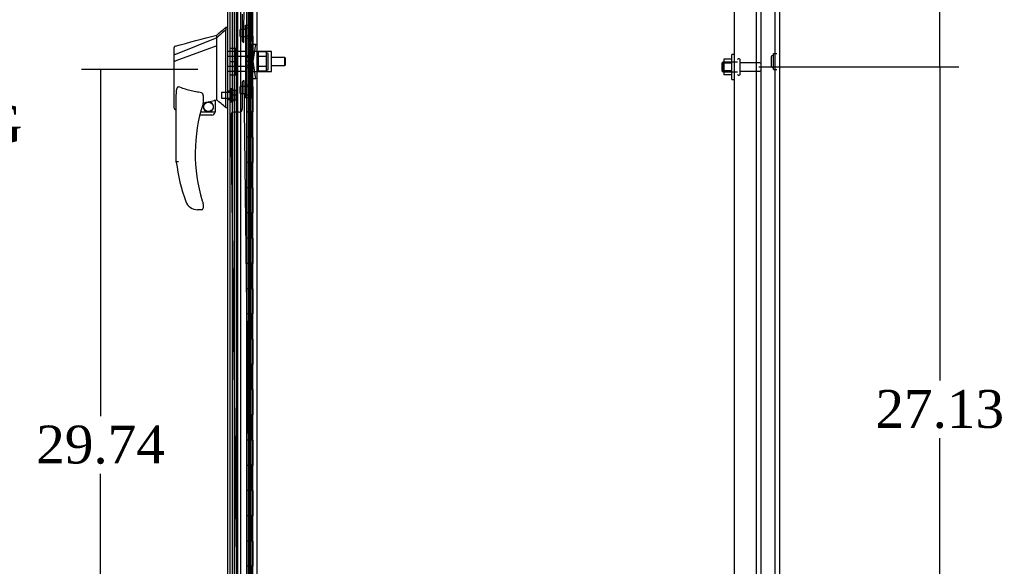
# Model space of a CAD drawing. Header units: inches. Extents: x 25 to 383, y 21 to 262.
# Tile 12 of 19: x 179 to 218, y 133 to 154. Entities that reach past the tile are written whole.
import ezdxf
from ezdxf.lldxf.tags import DXFTag

# ---------------------------------------------------------------- set-up
doc = ezdxf.new("R2010")
doc.units = ezdxf.units.IN
doc.header["$MEASUREMENT"] = 0
for name, color, linetype in [('COM43132', 7, 'Continuous'), ('COM50799-2', 7, 'Continuous'), ('COM54578-56', 7, 'Continuous'), ('COM55702-58', 7, 'Continuous'), ('COM56694-2', 7, 'Continuous'), ('COM70838', 7, 'Continuous'), ('COM70839-2', 7, 'Continuous'), ('COM71155-12', 7, 'Continuous'), ('Default', 7, 'Continuous'), ('GSK11033', 7, 'Continuous'), ('HAN13066', 7, 'Continuous'), ('HAN13066_NUT', 7, 'Continuous'), ('HAN13066_SCREW', 7, 'Continuous'), ('HAN_NUT', 7, 'Continuous'), ('NTS166105', 7, 'Continuous'), ('NTS16640', 7, 'Continuous'), ('RVT19000', 7, 'Continuous'), ('SPC87323', 7, 'Continuous'), ('STD26094', 7, 'Continuous'), ('WAF25059', 7, 'Continuous')]:
    doc.layers.add(name, color=color, linetype=linetype)
doc.styles.add('SEACAD_Times_New_Roman', font='times.ttf')
tags = doc.linetypes.add('HIDDEN2', pattern=[0.1875, 0.125, -0.0625]).pattern_tags.tags
tags[6:7] = [DXFTag(74, 4), DXFTag(75, 0), DXFTag(340, '0'), DXFTag(46, 0.0), DXFTag(50, 0.0), DXFTag(44, 0.0), DXFTag(45, 0.0)]
tags[4:5] = [DXFTag(74, 4), DXFTag(75, 0), DXFTag(340, '0'), DXFTag(46, 0.0), DXFTag(50, 0.0), DXFTag(44, 0.0), DXFTag(45, 0.0)]
doc.dimstyles.new('HAMMOND_(STH_-_300x200)', dxfattribs={"dimtxt": 1.5, "dimasz": 1.875, "dimexe": 0.75, "dimexo": 0.75, "dimgap": 0.375, "dimtad": 0, "dimtih": 1, "dimtoh": 1, "dimzin": 0, "dimdsep": 46, "dimtxsty": 'SEACAD_Times_New_Roman', "dimblk1": '_SE_FILLED', "dimblk2": '_SE_FILLED', "dimsah": 1, "dimcen": 0.75, "dimadec": 0, "dimazin": 0, "dimtfac": 0.8, "dimtofl": 0, "dimtmove": 0, "dimatfit": 3, "dimfxl": 0, "dimtolj": 1, "dimtzin": 0, "dimarcsym": 0})

# ---------------------------------------------------------------- blocks, each defined once
blk = doc.blocks.new('SE2')
at = {"layer": 'COM43132', "color": 7, "linetype": 'HIDDEN2'}
for p, q in [((183.205, 101.719), (183.205, 157.219)), ((184.08, 101.595), (184.08, 157.344))]:
    blk.add_line(p, q, dxfattribs=at)
at = {"layer": 'COM50799-2', "color": 7, "linetype": 'HIDDEN2'}
for p, q in [((163.984, 157.563), (163.984, 102.782)), ((163.544, 101.957), (163.544, 157.417))]:
    blk.add_line(p, q, dxfattribs=at)
at = {"layer": 'COM54578-56', "color": 7, "linetype": 'HIDDEN2'}
for p, q in [((163.396, 157.687), (163.396, 101.687)), ((163.951, 156.687), (163.951, 101.687)), ((164.051, 101.687), (164.051, 156.687)), ((163.99, 130.687), (163.99, 131.686)), ((164.118, 130.687), (164.118, 131.686)), ((164.127, 131.687), (164.127, 130.687)), ((164.001, 129.687), (164.001, 130.687)), ((164.042, 129.687), (164.042, 130.687)), ((163.946, 129.688), (163.99, 129.688)), ((164.118, 129.688), (163.99, 129.688)), ((163.99, 128.687), (163.99, 129.686)), ((164.118, 129.686), (164.118, 129.687)), ((164.118, 128.687), (164.118, 129.686)), ((164.127, 129.687), (164.127, 128.687)), ((164.001, 127.687), (164.001, 128.687)), ((164.042, 127.687), (164.042, 128.687)), ((163.946, 127.688), (163.99, 127.688)), ((164.118, 127.688), (163.99, 127.688)), ((163.99, 126.687), (163.99, 127.686)), ((164.118, 127.686), (164.118, 127.687)), ((164.118, 126.687), (164.118, 127.686)), ((164.127, 127.687), (164.127, 126.687)), ((164.001, 125.687), (164.001, 126.687)), ((164.042, 125.687), (164.042, 126.687)), ((163.946, 125.688), (163.99, 125.688)), ((164.118, 125.688), (163.99, 125.688)), ((163.99, 124.687), (163.99, 125.686)), ((164.118, 125.686), (164.118, 125.687)), ((164.118, 124.687), (164.118, 125.686)), ((164.127, 125.687), (164.127, 124.687)), ((164.001, 123.687), (164.001, 124.687)), ((164.042, 123.687), (164.042, 124.687)), ((163.946, 123.688), (163.99, 123.688)), ((164.118, 123.688), (163.99, 123.688)), ((163.99, 122.687), (163.99, 123.686)), ((164.118, 123.686), (164.118, 123.687)), ((164.118, 122.687), (164.118, 123.686)), ((164.127, 123.687), (164.127, 122.687)), ((164.001, 121.687), (164.001, 122.687)), ((164.042, 121.687), (164.042, 122.687)), ((163.946, 121.688), (163.99, 121.688)), ((164.118, 121.688), (163.99, 121.688)), ((163.99, 120.687), (163.99, 121.686)), ((164.118, 121.686), (164.118, 121.687)), ((164.118, 120.687), (164.118, 121.686)), ((164.127, 121.687), (164.127, 120.687)), ((164.001, 119.687), (164.001, 120.687)), ((164.042, 119.687), (164.042, 120.687)), ((163.946, 119.688), (163.99, 119.688)), ((164.118, 119.688), (163.99, 119.688)), ((163.99, 118.687), (163.99, 119.686)), ((164.118, 119.686), (164.118, 119.687)), ((164.118, 118.687), (164.118, 119.686)), ((164.127, 119.687), (164.127, 118.687)), ((164.001, 117.687), (164.001, 118.687)), ((164.042, 117.687), (164.042, 118.687)), ((163.946, 117.688), (163.99, 117.688)), ((164.118, 117.688), (163.99, 117.688)), ((163.99, 116.687), (163.99, 117.686)), ((164.118, 117.686), (164.118, 117.687)), ((164.118, 116.687), (164.118, 117.686)), ((164.127, 117.687), (164.127, 116.687)), ((164.001, 115.687), (164.001, 116.687)), ((164.042, 115.687), (164.042, 116.687)), ((163.946, 115.688), (163.99, 115.688)), ((164.118, 115.688), (163.99, 115.688)), ((163.99, 114.687), (163.99, 115.686)), ((164.118, 115.686), (164.118, 115.687)), ((164.118, 114.687), (164.118, 115.686)), ((164.127, 115.687), (164.127, 114.687)), ((164.001, 113.687), (164.001, 114.687)), ((164.042, 113.687), (164.042, 114.687)), ((163.946, 113.688), (163.99, 113.688)), ((164.118, 113.688), (163.99, 113.688)), ((163.99, 112.687), (163.99, 113.686)), ((164.118, 113.686), (164.118, 113.687)), ((164.118, 112.687), (164.118, 113.686)), ((164.127, 113.687), (164.127, 112.687)), ((164.001, 111.687), (164.001, 112.687)), ((164.042, 111.687), (164.042, 112.687)), ((163.946, 111.688), (163.99, 111.688)), ((164.118, 111.688), (163.99, 111.688)), ((163.99, 110.687), (163.99, 111.686)), ((164.118, 111.686), (164.118, 111.687)), ((164.118, 110.687), (164.118, 111.686)), ((164.127, 111.687), (164.127, 110.687)), ((164.001, 109.687), (164.001, 110.687)), ((164.042, 109.687), (164.042, 110.687)), ((163.946, 109.688), (163.99, 109.688)), ((164.118, 109.688), (163.99, 109.688)), ((164.118, 109.686), (164.118, 109.687)), ((164.127, 109.687), (164.127, 108.687))]:
    blk.add_line(p, q, dxfattribs=at)
at = {"layer": 'COM54578-56', "color": 7, "linetype": 'Continuous'}
for p, q in [((163.884, 131.687), (163.884, 130.687)), ((164.087, 131.687), (164.087, 130.687)), ((163.884, 130.687), (163.884, 129.686)), ((164.087, 130.687), (163.884, 130.687)), ((164.087, 130.687), (163.884, 130.687)), ((164.131, 130.687), (164.087, 130.687)), ((164.118, 129.687), (164.118, 130.687)), ((164.127, 129.687), (164.127, 130.687)), ((164.131, 130.687), (164.131, 129.687)), ((164.087, 129.687), (163.884, 129.687)), ((163.884, 129.687), (163.884, 128.687)), ((164.118, 129.686), (163.884, 129.686)), ((164.087, 129.687), (164.087, 128.687)), ((164.131, 129.687), (164.087, 129.687)), ((163.884, 128.687), (163.884, 127.686)), ((164.087, 128.687), (163.884, 128.687)), ((164.087, 128.687), (163.884, 128.687)), ((164.131, 128.687), (164.087, 128.687)), ((164.118, 127.687), (164.118, 128.687)), ((164.127, 127.687), (164.127, 128.687)), ((164.131, 128.687), (164.131, 127.687)), ((164.087, 127.687), (163.884, 127.687)), ((163.884, 127.687), (163.884, 126.687)), ((164.118, 127.686), (163.884, 127.686)), ((164.087, 127.687), (164.087, 126.687)), ((164.131, 127.687), (164.087, 127.687)), ((163.884, 126.687), (163.884, 125.686)), ((164.087, 126.687), (163.884, 126.687)), ((164.087, 126.687), (163.884, 126.687)), ((164.131, 126.687), (164.087, 126.687)), ((164.118, 125.687), (164.118, 126.687)), ((164.127, 125.687), (164.127, 126.687)), ((164.131, 126.687), (164.131, 125.687)), ((164.087, 125.687), (163.884, 125.687)), ((163.884, 125.687), (163.884, 124.687)), ((164.118, 125.686), (163.884, 125.686)), ((164.087, 125.687), (164.087, 124.687)), ((164.131, 125.687), (164.087, 125.687)), ((163.884, 124.687), (163.884, 123.686)), ((164.087, 124.687), (163.884, 124.687)), ((164.087, 124.687), (163.884, 124.687)), ((164.131, 124.687), (164.087, 124.687)), ((164.118, 123.687), (164.118, 124.687)), ((164.127, 123.687), (164.127, 124.687)), ((164.131, 124.687), (164.131, 123.687)), ((164.087, 123.687), (163.884, 123.687)), ((163.884, 123.687), (163.884, 122.687)), ((164.118, 123.686), (163.884, 123.686)), ((164.087, 123.687), (164.087, 122.687)), ((164.131, 123.687), (164.087, 123.687)), ((163.884, 122.687), (163.884, 121.686)), ((164.087, 122.687), (163.884, 122.687)), ((164.087, 122.687), (163.884, 122.687)), ((164.131, 122.687), (164.087, 122.687)), ((164.118, 121.687), (164.118, 122.687)), ((164.127, 121.687), (164.127, 122.687)), ((164.131, 122.687), (164.131, 121.687)), ((164.087, 121.687), (163.884, 121.687)), ((163.884, 121.687), (163.884, 120.687)), ((164.118, 121.686), (163.884, 121.686)), ((164.087, 121.687), (164.087, 120.687)), ((164.131, 121.687), (164.087, 121.687)), ((163.884, 120.687), (163.884, 119.686)), ((164.087, 120.687), (163.884, 120.687)), ((164.087, 120.687), (163.884, 120.687)), ((164.131, 120.687), (164.087, 120.687)), ((164.118, 119.687), (164.118, 120.687)), ((164.127, 119.687), (164.127, 120.687)), ((164.131, 120.687), (164.131, 119.687)), ((164.087, 119.687), (163.884, 119.687)), ((163.884, 119.687), (163.884, 118.687)), ((164.118, 119.686), (163.884, 119.686)), ((164.087, 119.687), (164.087, 118.687)), ((164.131, 119.687), (164.087, 119.687)), ((163.884, 118.687), (163.884, 117.686)), ((164.087, 118.687), (163.884, 118.687)), ((164.087, 118.687), (163.884, 118.687)), ((164.131, 118.687), (164.087, 118.687)), ((164.118, 117.687), (164.118, 118.687)), ((164.127, 117.687), (164.127, 118.687)), ((164.131, 118.687), (164.131, 117.687)), ((164.087, 117.687), (163.884, 117.687)), ((163.884, 117.687), (163.884, 116.687)), ((164.118, 117.686), (163.884, 117.686)), ((164.087, 117.687), (164.087, 116.687)), ((164.131, 117.687), (164.087, 117.687)), ((163.884, 116.687), (163.884, 115.686)), ((164.087, 116.687), (163.884, 116.687)), ((164.087, 116.687), (163.884, 116.687)), ((164.131, 116.687), (164.087, 116.687)), ((164.118, 115.687), (164.118, 116.687)), ((164.127, 115.687), (164.127, 116.687)), ((164.131, 116.687), (164.131, 115.687)), ((164.087, 115.687), (163.884, 115.687)), ((163.884, 115.687), (163.884, 114.687)), ((164.118, 115.686), (163.884, 115.686)), ((164.087, 115.687), (164.087, 114.687)), ((164.131, 115.687), (164.087, 115.687)), ((163.884, 114.687), (163.884, 113.686)), ((164.087, 114.687), (163.884, 114.687)), ((164.087, 114.687), (163.884, 114.687)), ((164.131, 114.687), (164.087, 114.687)), ((164.118, 113.687), (164.118, 114.687)), ((164.127, 113.687), (164.127, 114.687)), ((164.131, 114.687), (164.131, 113.687)), ((164.087, 113.687), (163.884, 113.687)), ((163.884, 113.687), (163.884, 112.687)), ((164.118, 113.686), (163.884, 113.686)), ((164.087, 113.687), (164.087, 112.687)), ((164.131, 113.687), (164.087, 113.687)), ((163.884, 112.687), (163.884, 111.686)), ((164.087, 112.687), (163.884, 112.687)), ((164.087, 112.687), (163.884, 112.687)), ((164.131, 112.687), (164.087, 112.687)), ((164.118, 111.687), (164.118, 112.687)), ((164.127, 111.687), (164.127, 112.687)), ((164.131, 112.687), (164.131, 111.687)), ((164.087, 111.687), (163.884, 111.687)), ((163.884, 111.687), (163.884, 110.687)), ((164.118, 111.686), (163.884, 111.686)), ((164.087, 111.687), (164.087, 110.687)), ((164.131, 111.687), (164.087, 111.687)), ((163.884, 110.687), (163.884, 109.686)), ((164.087, 110.687), (163.884, 110.687)), ((164.087, 110.687), (163.884, 110.687)), ((164.131, 110.687), (164.087, 110.687)), ((164.118, 109.687), (164.118, 110.687)), ((164.127, 109.687), (164.127, 110.687)), ((164.131, 110.687), (164.131, 109.687)), ((164.087, 109.687), (163.884, 109.687)), ((163.884, 109.687), (163.884, 108.687)), ((164.087, 109.687), (164.087, 108.687)), ((164.131, 109.687), (164.087, 109.687))]:
    blk.add_line(p, q, dxfattribs=at)
at = {"layer": 'COM55702-58', "color": 7, "linetype": 'HIDDEN2'}
for p, q in [((184.267, 99.801), (184.267, 159.551)), ((184.82, 99.801), (184.82, 159.551))]:
    blk.add_line(p, q, dxfattribs=at)
at = {"layer": 'COM56694-2', "color": 7, "linetype": 'Continuous'}
blk.add_line((163.139, 100.705), (163.139, 158.669), dxfattribs=at)
at = {"layer": 'COM70838', "color": 7, "linetype": 'HIDDEN2'}
for p, q in [((163.841, 130.999), (163.841, 131.124)), ((163.841, 131.124), (163.966, 131.124)), ((163.966, 131.124), (163.966, 130.999)), ((163.841, 130.999), (163.841, 128.374)), ((163.966, 130.999), (163.966, 128.374)), ((163.969, 130.374), (164.083, 130.374)), ((164.083, 130.374), (164.083, 128.999)), ((164.083, 130.374), (164.253, 130.374)), ((164.153, 129.687), (164.253, 130.374)), ((164.253, 128.999), (164.153, 129.687)), ((164.083, 128.999), (163.979, 128.999)), ((164.253, 128.999), (164.083, 128.999)), ((163.841, 128.249), (163.841, 128.374)), ((163.966, 128.374), (163.966, 128.249)), ((163.966, 128.249), (163.841, 128.249))]:
    blk.add_line(p, q, dxfattribs=at)
for centre, start, end in [((164.083, 130.402), 180, 193.5446), ((164.083, 128.944), 151.9602, 180)]:
    blk.add_arc(centre, 0.117, start, end, dxfattribs=at)
at = {"layer": 'COM70839-2', "color": 7, "linetype": 'HIDDEN2'}
for p, q in [((163.774, 130.437), (164.081, 156.281)), ((163.718, 131.562), (163.706, 130.55)), ((163.706, 128.823), (163.718, 127.811)), ((163.774, 128.936), (164.081, 103.092)), ((163.26, 127.555), (163.551, 103.005)), ((163.594, 127.684), (163.383, 127.682))]:
    blk.add_line(p, q, dxfattribs=at)
for centre, start, end in [((163.831, 130.548), 179.3196, 243.2157), ((163.831, 128.825), 116.7843, 180.6804), ((163.385, 127.557), 90.6804, 180.6804), ((163.593, 127.809), 270.6804, 0.6804)]:
    blk.add_arc(centre, 0.125, start, end, dxfattribs=at)
at = {"layer": 'COM71155-12', "color": 7, "linetype": 'Continuous'}
for p, q in [((184.987, 159.654), (184.987, 99.719)), ((164.299, 100.999), (164.299, 158.374))]:
    blk.add_line(p, q, dxfattribs=at)
at = {"layer": 'COM71155-12', "color": 7, "linetype": 'HIDDEN2'}
blk.add_line((163.332, 100.999), (163.332, 158.374), dxfattribs=at)
at = {"layer": 'GSK11033', "color": 7, "linetype": 'HIDDEN2'}
for p, q in [((163.234, 101.407), (163.234, 157.967)), ((163.484, 101.407), (163.484, 157.967)), ((163.639, 156.853), (163.639, 102.511))]:
    blk.add_line(p, q, dxfattribs=at)
at = {"layer": 'HAN13066', "color": 7, "linetype": 'Continuous'}
for p, q in [((163.139, 131.037), (163.056, 131.037)), ((163.059, 131.037), (163.059, 130.935)), ((162.704, 130.625), (162.704, 130.737)), ((163.059, 130.876), (163.059, 130.935)), ((163.059, 130.789), (163.059, 130.876)), ((163.059, 128.299), (163.059, 130.789)), ((161.024, 129.944), (161.024, 130.241)), ((162.704, 130.625), (161.068, 129.969)), ((162.704, 130.311), (161.08, 129.708)), ((162.704, 130.478), (162.704, 130.625)), ((162.704, 130.384), (162.704, 130.478)), ((162.704, 130.311), (162.704, 130.384)), ((162.704, 128.426), (162.704, 130.311)), ((161.024, 129.71), (161.024, 129.944)), ((161.024, 127.837), (161.024, 129.71)), ((161.078, 129.707), (161.08, 129.708)), ((161.104, 125.704), (161.104, 128.375)), ((162.164, 128.294), (162.164, 128.031)), ((162.704, 128.279), (162.704, 128.426)), ((163.059, 127.894), (163.059, 128.299)), ((162.164, 128.044), (162.291, 128.074)), ((162.374, 128.093), (162.609, 128.148)), ((162.639, 128.151), (162.704, 128.167)), ((162.639, 128.151), (162.639, 128.152)), ((162.639, 128.152), (162.639, 127.687)), ((162.704, 128.167), (162.704, 128.279)), ((161.098, 127.779), (161.104, 127.78)), ((162.514, 127.562), (162.033, 127.562)), ((162.065, 127.687), (162.639, 127.687)), ((163.059, 127.869), (163.059, 127.894)), ((163.059, 127.867), (163.139, 127.867)), ((162.164, 124.05), (162.164, 123.872)), ((161.666, 123.902), (161.665, 123.9)), ((162.104, 123.812), (161.949, 123.812))]:
    blk.add_line(p, q, dxfattribs=at)
at = {"layer": 'HAN13066', "color": 7, "linetype": 'HIDDEN2'}
for p, q in [((163.841, 130.082), (163.139, 130.082)), ((163.841, 129.887), (163.139, 129.887)), ((163.841, 129.487), (163.139, 129.487)), ((163.966, 129.847), (163.841, 129.847)), ((163.966, 129.527), (163.841, 129.527)), ((165.392, 129.847), (164.871, 129.847)), ((164.871, 129.527), (165.392, 129.527)), ((165.392, 129.847), (165.392, 129.527)), ((165.422, 129.817), (165.392, 129.847)), ((165.392, 129.527), (165.422, 129.557)), ((165.422, 129.557), (165.422, 129.817)), ((163.841, 129.291), (163.139, 129.291)), ((163.264, 128.511), (163.139, 128.511)), ((163.139, 128.186), (163.264, 128.186))]:
    blk.add_line(p, q, dxfattribs=at)
at = {"layer": 'HAN13066', "color": 7, "linetype": 'Continuous'}
blk.add_circle((162.377, 127.891), 0.188, dxfattribs=at)
for centre, radius, start, end in [((146.675, 150.065), 25.11, 309.6694, 310.7299), ((-143.217, 1269.42), 1179.062, 284.955175, 285.038073), ((161.084, 130.241), 0.06, 105.824, 180.0002), ((161.068, 130.068), 0.361, 262.9065, 271.5232), ((168.267, 126.04), 6.417, 162.105, 197.0102), ((162.104, 128.031), 0.06, 342.105, 0), ((162.377, 127.891), 0.202, 115.2676, 90.8956), ((162.115, 129.018), 0.961, 280.5316, 285.6316), ((126.293, 84.721), 56.686, 49.5649, 50.0347), ((162.514, 127.687), 0.125, 270, 310.5358), ((162.514, 127.687), 0.125, 310.5358, 346.1135), ((162.514, 127.687), 0.125, 346.1135, 0), ((168.444, 126.639), 7.4, 187.261, 199.7146), ((161.949, 124.312), 0.5, 199.7146, 235.4377), ((162.104, 124.05), 0.06, 0, 17.895), ((161.949, 124.312), 0.5, 235.4377, 270), ((162.104, 123.872), 0.06, 270, 0)]:
    blk.add_arc(centre, radius, start, end, dxfattribs=at)
blk.add_ellipse((161.084, 127.837), major_axis=(0.06, 0), ratio=0.999979, start_param=3.141468, end_param=4.950188, dxfattribs=at)
blk.add_open_spline([(163.059, 130.935), (162.94, 130.832), (162.822, 130.728), (162.704, 130.625)], degree=3, dxfattribs=at)
for points, knots in [([(161.068, 129.969), (161.056, 129.968), (161.044, 129.964), (161.028, 129.955), (161.024, 129.95), (161.024, 129.944)], [0, 0, 0, 0, 0.5, 0.5, 1, 1, 1, 1]), ([(161.104, 128.375), (161.104, 128.432), (161.108, 128.489), (161.122, 128.575), (161.129, 128.603), (161.143, 128.644), (161.149, 128.658), (161.161, 128.676), (161.166, 128.681), (161.178, 128.689), (161.187, 128.69), (161.194, 128.687)], [0, 0, 0, 0, 0.5, 0.5, 0.75, 0.75, 0.875, 0.875, 0.9375, 0.9375, 1, 1, 1, 1]), ([(162.104, 128.449), (162.026, 128.459), (161.948, 128.472), (161.793, 128.502), (161.717, 128.519), (161.564, 128.558), (161.489, 128.58), (161.34, 128.63), (161.266, 128.657), (161.194, 128.687)], [0, 0, 0, 0, 0.25, 0.25, 0.5, 0.5, 0.75, 0.75, 1, 1, 1, 1]), ([(162.104, 128.449), (162.108, 128.448), (162.111, 128.447), (162.118, 128.443), (162.121, 128.44), (162.129, 128.432), (162.133, 128.426), (162.14, 128.413), (162.143, 128.406), (162.148, 128.393), (162.15, 128.386), (162.156, 128.365), (162.159, 128.351), (162.162, 128.33), (162.162, 128.322), (162.163, 128.308), (162.164, 128.301), (162.164, 128.294)], [0, 0, 0, 0, 0.0625, 0.0625, 0.125, 0.125, 0.25, 0.25, 0.375, 0.375, 0.5, 0.5, 0.75, 0.75, 0.875, 0.875, 1, 1, 1, 1]), ([(162.609, 128.148), (162.613, 128.149), (162.616, 128.15), (162.624, 128.151), (162.627, 128.152), (162.635, 128.153), (162.639, 128.153), (162.639, 128.152)], [0, 0, 0, 0, 0.25, 0.25, 0.5, 0.5, 1, 1, 1, 1]), ([(161.194, 125.71), (161.188, 125.71), (161.182, 125.709), (161.17, 125.708), (161.165, 125.708), (161.148, 125.707), (161.138, 125.706), (161.126, 125.706), (161.122, 125.705), (161.116, 125.705), (161.113, 125.705), (161.108, 125.704), (161.107, 125.704), (161.104, 125.704), (161.104, 125.704), (161.104, 125.704)], [0, 0, 0, 0, 0.125, 0.125, 0.25, 0.25, 0.5, 0.5, 0.625, 0.625, 0.75, 0.75, 0.875, 0.875, 1, 1, 1, 1]), ([(162.131, 124.163), (162.136, 124.146), (162.142, 124.128), (162.15, 124.103), (162.152, 124.095), (162.156, 124.083), (162.157, 124.079), (162.159, 124.073), (162.16, 124.072), (162.16, 124.069), (162.161, 124.069), (162.161, 124.069)], [0, 0, 0, 0, 0.5, 0.5, 0.75, 0.75, 0.875, 0.875, 0.9375, 0.9375, 1, 1, 1, 1])]:
    blk.add_open_spline(points, degree=3, knots=knots, dxfattribs=at)
at = {"layer": 'HAN13066_NUT', "color": 7, "linetype": 'HIDDEN2'}
for p, q in [((164.341, 130.071), (164.341, 129.879)), ((164.666, 130.071), (164.341, 130.071)), ((164.341, 129.879), (164.341, 129.495)), ((164.666, 129.879), (164.341, 129.879)), ((164.666, 130.071), (164.666, 129.975)), ((164.716, 130.019), (164.666, 130.019)), ((164.666, 129.975), (164.666, 129.879)), ((164.666, 129.879), (164.666, 129.687)), ((164.746, 129.384), (164.746, 129.989)), ((164.341, 129.495), (164.341, 129.303)), ((164.666, 129.495), (164.341, 129.495)), ((164.666, 129.687), (164.666, 129.495)), ((164.666, 129.495), (164.666, 129.399)), ((164.666, 129.303), (164.341, 129.303)), ((164.666, 129.399), (164.666, 129.303)), ((164.666, 129.354), (164.716, 129.354))]:
    blk.add_line(p, q, dxfattribs=at)
for centre, start, end in [((164.716, 129.989), 0, 90), ((164.716, 129.384), 270, 0)]:
    blk.add_arc(centre, 0.03, start, end, dxfattribs=at)
at = {"layer": 'HAN13066_SCREW', "color": 7, "linetype": 'HIDDEN2'}
for p, q in [((162.889, 128.465), (162.889, 128.233)), ((163.264, 128.465), (162.889, 128.465)), ((163.264, 128.611), (163.264, 128.086)), ((163.334, 128.611), (163.264, 128.611)), ((163.334, 128.611), (163.334, 128.086)), ((163.471, 128.541), (163.334, 128.541)), ((163.471, 128.349), (163.334, 128.349)), ((163.471, 128.349), (163.471, 128.541)), ((163.471, 128.156), (163.471, 128.349)), ((162.889, 128.233), (163.264, 128.233)), ((163.264, 128.086), (163.334, 128.086)), ((163.471, 128.156), (163.334, 128.156))]:
    blk.add_line(p, q, dxfattribs=at)
at = {"layer": 'HAN_NUT', "color": 7, "linetype": 'HIDDEN2'}
for p, q in [((163.234, 130.217), (163.449, 130.217)), ((163.449, 129.687), (163.449, 130.217)), ((163.234, 129.687), (163.449, 129.687)), ((163.449, 129.157), (163.449, 129.687)), ((163.234, 129.157), (163.449, 129.157))]:
    blk.add_line(p, q, dxfattribs=at)
at = {"layer": 'NTS166105', "color": 7, "linetype": 'HIDDEN2'}
for p, q in [((182.789, 129.785), (182.789, 129.624)), ((183.109, 129.785), (182.789, 129.785)), ((182.789, 129.624), (182.789, 129.314)), ((183.109, 129.624), (182.789, 129.624)), ((182.789, 129.314), (182.789, 129.154)), ((183.109, 129.314), (182.789, 129.314)), ((183.109, 129.154), (182.789, 129.154))]:
    blk.add_line(p, q, dxfattribs=at)
at = {"layer": 'NTS16640', "color": 7, "linetype": 'HIDDEN2'}
for p, q in [((184.66, 129.876), (184.66, 129.498)), ((184.75, 129.906), (184.69, 129.906)), ((184.75, 129.368), (184.75, 130.006)), ((184.75, 130.006), (184.892, 130.006)), ((184.69, 129.468), (184.75, 129.468)), ((184.75, 129.368), (184.892, 129.368))]:
    blk.add_line(p, q, dxfattribs=at)
for centre, start, end in [((184.69, 129.876), 90, 180), ((184.69, 129.498), 180, 270)]:
    blk.add_arc(centre, 0.03, start, end, dxfattribs=at)
at = {"layer": 'RVT19000', "color": 7, "linetype": 'HIDDEN2'}
for p, q in [((163.966, 131.124), (163.966, 131.125)), ((164.079, 131.125), (163.966, 131.125)), ((164.079, 130.5), (164.079, 131.125)), ((163.629, 130.672), (163.629, 130.953)), ((163.841, 130.953), (163.629, 130.953)), ((163.629, 130.672), (163.841, 130.672)), ((163.966, 131.007), (163.841, 131.007)), ((163.841, 130.617), (163.966, 130.617)), ((163.966, 130.5), (164.079, 130.5)), ((163.629, 128.421), (163.629, 128.702)), ((163.841, 128.702), (163.629, 128.702)), ((163.966, 128.756), (163.841, 128.756)), ((164.079, 128.874), (163.966, 128.874)), ((164.079, 128.249), (164.079, 128.874)), ((163.629, 128.421), (163.841, 128.421)), ((163.841, 128.366), (163.966, 128.366)), ((163.966, 128.249), (163.966, 128.249)), ((163.966, 128.249), (164.079, 128.249))]:
    blk.add_line(p, q, dxfattribs=at)
at = {"layer": 'SPC87323', "color": 7, "linetype": 'HIDDEN2'}
for p, q in [((163.841, 129.924), (163.966, 129.924)), ((163.841, 129.914), (163.966, 129.914)), ((164.871, 130.079), (163.966, 130.079)), ((164.871, 129.294), (164.871, 130.079)), ((163.841, 129.459), (163.966, 129.459)), ((163.841, 129.449), (163.966, 129.449)), ((163.966, 129.294), (164.871, 129.294))]:
    blk.add_line(p, q, dxfattribs=at)
at = {"layer": 'STD26094', "color": 7, "linetype": 'HIDDEN2'}
for p, q in [((182.742, 129.657), (182.705, 129.619)), ((182.705, 129.619), (182.705, 129.319)), ((182.742, 129.282), (182.742, 129.657)), ((183.33, 129.657), (182.742, 129.657)), ((183.4, 129.794), (183.36, 129.794)), ((183.43, 129.174), (183.43, 129.764)), ((184.207, 129.634), (183.43, 129.634)), ((182.705, 129.319), (182.742, 129.282)), ((182.742, 129.282), (183.33, 129.282)), ((183.36, 129.144), (183.4, 129.144)), ((183.43, 129.304), (184.207, 129.304))]:
    blk.add_line(p, q, dxfattribs=at)
for centre, radius, start, end in [((183.36, 129.764), 0.03, 90, 180), ((183.4, 129.764), 0.03, 0, 90), ((184.207, 129.574), 0.06, 0, 90), ((183.36, 129.174), 0.03, 180, 270), ((183.4, 129.174), 0.03, 270, 0), ((184.207, 129.364), 0.06, 270, 0)]:
    blk.add_arc(centre, radius, start, end, dxfattribs=at)
at = {"layer": 'WAF25059', "color": 7, "linetype": 'HIDDEN2'}
for p, q in [((183.109, 128.969), (183.109, 129.969)), ((183.205, 129.969), (183.109, 129.969)), ((183.109, 128.969), (183.205, 128.969))]:
    blk.add_line(p, q, dxfattribs=at)
blk = doc.blocks.new('_SE_FILLED')
at = {"color": 0}
blk.add_line((0, 0), (-1, 0), dxfattribs=at)
blk.add_solid([(0, 0), (-1, -0.1665), (-1, 0.1665), (0, 0)], dxfattribs=at)
blk = doc.blocks.new('*D68')
at = {"layer": 'Default', "color": 0, "linetype": 'Continuous', "lineweight": -2}
for p, q in [((208.173, 152.407), (216.083, 152.407)), ((215.333, 150.532), (215.333, 139.984)), ((215.333, 127.157), (215.333, 137.704)), ((208.173, 125.282), (216.083, 125.282))]:
    blk.add_line(p, q, dxfattribs=at)
at = {"layer": 'Defpoints', "color": 0, "linetype": 'Continuous'}
for p in [(207.423, 152.407), (215.333, 152.407), (207.423, 125.282)]:
    blk.add_point(p, dxfattribs=at)
at = {"layer": 'Default', "color": 0, "linetype": 'Continuous', "lineweight": -2, "xscale": 1.875, "yscale": 1.875, "zscale": 1.875}
for p, rotation in [((215.333, 152.407), 90), ((215.333, 125.282), 270)]:
    blk.add_blockref('_SE_FILLED', p, dxfattribs=dict(at, rotation=rotation))
at = {"layer": 'Default', "color": 0, "linetype": 'Continuous', "insert": (215.333, 138.844), "char_height": 1.5, "attachment_point": 5, "style": 'SEACAD_Times_New_Roman'}
blk.add_mtext('\\A1;\\A1;27.13', dxfattribs=at)
blk = doc.blocks.new('*D69')
at = {"layer": 'Default', "color": 0, "linetype": 'Continuous', "lineweight": -2}
for p, q in [((208.173, 179.532), (216.083, 179.532)), ((215.333, 177.657), (215.333, 167.109)), ((215.333, 154.282), (215.333, 164.829)), ((208.173, 152.407), (216.083, 152.407))]:
    blk.add_line(p, q, dxfattribs=at)
at = {"layer": 'Defpoints', "color": 0, "linetype": 'Continuous'}
for p in [(207.423, 179.532), (215.333, 179.532), (207.423, 152.407)]:
    blk.add_point(p, dxfattribs=at)
at = {"layer": 'Default', "color": 0, "linetype": 'Continuous', "lineweight": -2, "xscale": 1.875, "yscale": 1.875, "zscale": 1.875}
for p, rotation in [((215.333, 179.532), 90), ((215.333, 152.407), 270)]:
    blk.add_blockref('_SE_FILLED', p, dxfattribs=dict(at, rotation=rotation))
at = {"layer": 'Default', "color": 0, "linetype": 'Continuous', "insert": (215.333, 165.969), "char_height": 1.5, "attachment_point": 5, "style": 'SEACAD_Times_New_Roman'}
blk.add_mtext('\\A1;\\A1;27.13', dxfattribs=at)
blk = doc.blocks.new('*D76')
at = {"layer": 'Default', "color": 0, "linetype": 'Continuous', "lineweight": -2}
for p, q in [((185.947, 152.306), (181.348, 152.306)), ((182.098, 150.431), (182.098, 138.574)), ((182.098, 124.437), (182.098, 136.294)), ((187.732, 122.562), (181.348, 122.562))]:
    blk.add_line(p, q, dxfattribs=at)
at = {"layer": 'Defpoints', "color": 0, "linetype": 'Continuous'}
for p in [(186.697, 152.306), (182.098, 122.562), (188.482, 122.562)]:
    blk.add_point(p, dxfattribs=at)
at = {"layer": 'Default', "color": 0, "linetype": 'Continuous', "lineweight": -2, "xscale": 1.875, "yscale": 1.875, "zscale": 1.875}
for p, rotation in [((182.098, 152.306), 90), ((182.098, 122.562), 270)]:
    blk.add_blockref('_SE_FILLED', p, dxfattribs=dict(at, rotation=rotation))
at = {"layer": 'Default', "color": 0, "linetype": 'Continuous', "insert": (182.098, 137.434), "char_height": 1.5, "attachment_point": 5, "style": 'SEACAD_Times_New_Roman'}
blk.add_mtext('\\A1;\\A1;29.74', dxfattribs=at)
blk = doc.blocks.new('*D77')
at = {"layer": 'Default', "color": 0, "linetype": 'Continuous', "lineweight": -2}
for p, q in [((187.717, 181.327), (173.283, 181.327)), ((174.033, 179.452), (174.033, 156.274)), ((174.033, 125.812), (174.033, 148.99)), ((187.011, 123.937), (173.283, 123.937))]:
    blk.add_line(p, q, dxfattribs=at)
at = {"layer": 'Defpoints', "color": 0, "linetype": 'Continuous'}
for p in [(188.467, 181.327), (174.033, 123.937), (187.761, 123.937)]:
    blk.add_point(p, dxfattribs=at)
at = {"layer": 'Default', "color": 0, "linetype": 'Continuous', "lineweight": -2, "xscale": 1.875, "yscale": 1.875, "zscale": 1.875}
for p, rotation in [((174.033, 181.327), 90), ((174.033, 123.937), 270)]:
    blk.add_blockref('_SE_FILLED', p, dxfattribs=dict(at, rotation=rotation))
at = {"layer": 'Default', "color": 0, "linetype": 'Continuous', "insert": (174.033, 152.632), "char_height": 1.5, "attachment_point": 5, "style": 'SEACAD_Times_New_Roman'}
blk.add_mtext('\\A1;\\A1;57.39\\PDOOR \\POPENING', dxfattribs=at)

msp = doc.modelspace()

# ---------------------------------------------------------------- block references
at = {"layer": 'Default'}
msp.add_blockref('SE2', (23.994, 22.937), dxfattribs=at)

# ---------------------------------------------------------------- dimensions: what is measured, and where the dimension line sits
at = {"layer": 'Default', "color": 7, "linetype": 'Continuous'}
for base, p1, p2, text, picture, middle, dimtype in [((174.033, 123.937), (188.467, 181.327), (187.761, 123.937), '\\A1;<>\\PDOOR \\XOPENING', '*D77', (174.033, 152.632), 160), ((215.332808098, 179.531830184), (207.423429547, 152.406830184), (207.423429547, 179.531830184), '\\A1;<>', '*D69', (215.332808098, 165.969329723), 161), ((182.098, 122.562), (186.697, 152.306), (188.482, 122.562), '\\A1;<>', '*D76', (182.098, 137.434), 160), ((215.332808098, 152.406830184), (207.423429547, 125.281830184), (207.423429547, 152.406830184), '\\A1;<>', '*D68', (215.332808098, 138.844329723), 161)]:
    dim = msp.add_linear_dim(base=base, p1=p1, p2=p2, angle=90, text=text, dimstyle='HAMMOND_(STH_-_300x200)', dxfattribs=at)
    dim.commit()
    dim.dimension.update_dxf_attribs({"geometry": picture, "text_midpoint": middle, "dimtype": dimtype})

doc.saveas('drawing.dxf')
